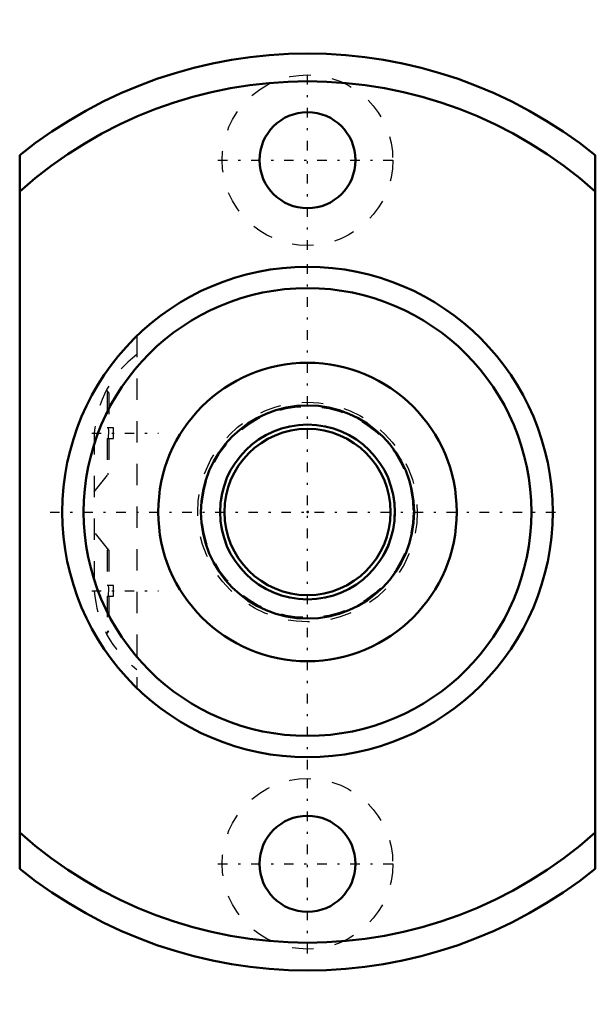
# Model space of a CAD drawing. Header units: millimetres. Extents: x -13.5 to 13.5, y -23.1 to 23.1.
import ezdxf

# ---------------------------------------------------------------- set-up
doc = ezdxf.new("R2010")
doc.units = ezdxf.units.MM
doc.linetypes.add('Center', pattern=[1.5, 0.45, -0.5, 0.05, -0.5])
doc.linetypes.add('Dashed', pattern=[2, 1, -1])
for name, color, linetype, lineweight in [('2d ConnectionPoints', 7, 'Continuous', 50), ('AM_0', 7, 'Continuous', 50), ('AM_5', 3, 'Continuous', 25), ('AM_7', 7, 'Center', 25), ('AM_9', 6, 'Dashed', 25)]:
    doc.layers.add(name, color=color, linetype=linetype, lineweight=lineweight)

# ---------------------------------------------------------------- blocks, each defined once
blk = doc.blocks.new('1_MBF_1002_3_7_nut_0_in_MBF1002_3_7RRGT_183LC3A_0__2')
at = {"layer": 'AM_0'}
for p, q in [((-13.5, -16.733), (-13.5, 16.733)), ((13.5, 16.733), (13.5, -16.733))]:
    blk.add_line(p, q, dxfattribs=at)
for centre, radius in [((0, 16.5), 2.25), ((0, 0), 11.5), ((0, 0), 10.5), ((0, 0), 7), ((0, -16.5), 2.25)]:
    blk.add_circle(centre, radius, dxfattribs=at)
for radius, start, end in [(21.5, 51.1041, 128.8959), (20.2, 48.0627, 131.9373), (20.2, 228.0627, 311.9373), (21.5, 231.1041, 308.8959)]:
    blk.add_arc((0, 0), radius, start, end, dxfattribs=at)
at = {"layer": 'AM_7'}
for p, q in [((0, 12.3), (0, 20.7)), ((-4.2, 16.5), (4.2, 16.5)), ((0, -12.075), (0, 12.075)), ((-10.123, 3.69), (-6.996, 3.69)), ((-12.075, 0), (12.075, 0)), ((-10.123, -3.69), (-6.996, -3.69)), ((0, -20.7), (0, -12.3)), ((-4.2, -16.5), (4.2, -16.5))]:
    blk.add_line(p, q, dxfattribs=at)
at = {"layer": 'AM_9'}
for p, q in [((-8, 8.261), (-8, -8.261)), ((-9.316, 5.586), (-9.425, 5.722)), ((-9.32, 5.59), (-9.4, 5.59)), ((-9.4, 5.59), (-9.4, 3.94)), ((-9.316, 5.586), (-9.32, 5.59)), ((-9.32, 5.59), (-9.32, 3.94)), ((-9.316, 5.586), (-9.316, 3.94)), ((-9.1, 3.94), (-9.4, 3.94)), ((-9.1, 3.44), (-9.1, 3.94)), ((-10, 3.693), (-10, -3.693)), ((-9.4, 3.44), (-9.4, 1.79)), ((-9.4, 3.44), (-9.1, 3.44)), ((-9.32, 3.44), (-9.32, 1.79)), ((-9.316, 3.44), (-9.316, 1.794)), ((-10, 0.94), (-9.316, 1.794)), ((-9.4, 1.79), (-9.32, 1.79)), ((-9.32, 1.79), (-9.316, 1.794)), ((-9.316, -1.794), (-10, -0.94)), ((-9.32, -1.79), (-9.4, -1.79)), ((-9.4, -1.79), (-9.4, -3.44)), ((-9.316, -1.794), (-9.32, -1.79)), ((-9.32, -1.79), (-9.32, -3.44)), ((-9.316, -1.794), (-9.316, -3.44)), ((-9.1, -3.44), (-9.4, -3.44)), ((-9.1, -3.94), (-9.1, -3.44)), ((-9.4, -3.94), (-9.4, -5.59)), ((-9.4, -3.94), (-9.1, -3.94)), ((-9.32, -3.94), (-9.32, -5.59)), ((-9.316, -3.94), (-9.316, -5.586)), ((-9.425, -5.723), (-9.316, -5.586)), ((-9.4, -5.59), (-9.32, -5.59)), ((-9.32, -5.59), (-9.316, -5.586))]:
    blk.add_line(p, q, dxfattribs=at)
for points in [[(-9.332, 3.44), (-9.322, 3.81), (-9.332, 3.94)], [(-9.332, -3.94), (-9.322, -3.57), (-9.332, -3.44)]]:
    blk.add_lwpolyline(points, dxfattribs=at)
for centre in [(0, 16.5), (0, -16.5)]:
    blk.add_circle(centre, 4, dxfattribs=at)
for centre, start, end in [((-5.01, 3.378), 126.7278, 176.3888), ((-5.01, -3.378), 183.6112, 233.2722)]:
    blk.add_arc(centre, 5, start, end, dxfattribs=at)
blk = doc.blocks.new('2_MBF100237RRGT183LC3A0_0_in_MBF1002_3_7RRGT_183LC3A_0__2')
at = {"layer": 'AM_0'}
for radius in [5, 4.1, 3.9]:
    blk.add_circle((0, 0), radius, dxfattribs=at)
at = {"layer": 'AM_5', "linetype": 'Dashed'}
blk.add_arc((0, 0), 4.08, 75, 15, dxfattribs=at)
at = {"layer": 'AM_9'}
for radius in [5.15, 4.95]:
    blk.add_circle((0, 0), radius, dxfattribs=at)

msp = doc.modelspace()

# ---------------------------------------------------------------- linework, layer by layer
at = {"layer": '2d ConnectionPoints'}
msp.add_point((0, 0), dxfattribs=at)
msp.add_point((0, 0), dxfattribs=at)

# ---------------------------------------------------------------- block references
for name in ['1_MBF_1002_3_7_nut_0_in_MBF1002_3_7RRGT_183LC3A_0__2', '2_MBF100237RRGT183LC3A0_0_in_MBF1002_3_7RRGT_183LC3A_0__2']:
    msp.add_blockref(name, (0, 0))

doc.saveas('drawing.dxf')
